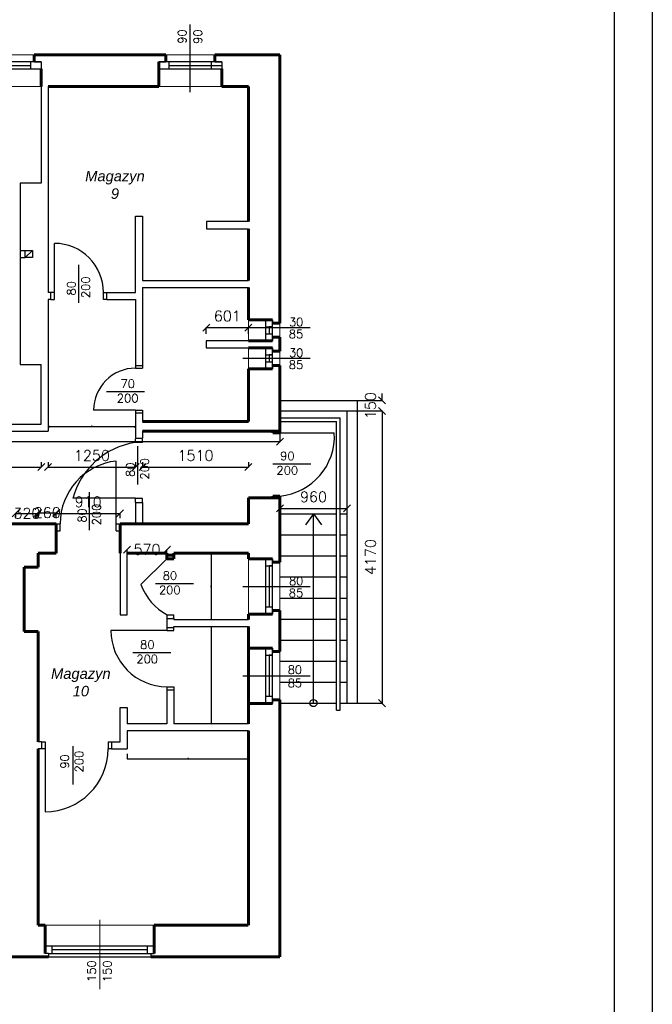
# Model space of a CAD drawing. Header units: millimetres. Extents: x -29041 to 64500, y 110629 to 283923.
# Tile 46 of 49: x 46870 to 55905, y 183125 to 197174. Entities that reach past the tile are written whole.
import ezdxf

# ---------------------------------------------------------------- set-up
doc = ezdxf.new("R2010")
doc.units = ezdxf.units.MM
for name, color, linetype in [('beton', 7, 'Continuous'), ('cienka', 1, 'Continuous'), ('LC_Rzutnia', 7, 'Continuous'), ('sciany', 7, 'Continuous')]:
    doc.layers.add(name, color=color, linetype=linetype)
for name, color, linetype, lineweight in [('ISTN_PRZEKROJOWA', 7, 'Continuous', 60), ('ISTN_WIDOKOWA', 7, 'Continuous', 13), ('opis_okno', 44, 'Continuous', 13), ('opisy_pomieszczen', 1, 'Continuous', 20), ('wymiary', 11, 'Continuous', 9)]:
    doc.layers.add(name, color=color, linetype=linetype, lineweight=lineweight)
doc.layers.add('NIE do druku', color=215, linetype='Continuous', plot=False)
doc.styles.add('SLAWEK', font='simplex.shx', dxfattribs={"width": 0.7, "height": 1})
doc.styles.get("Standard").update_dxf_attribs({"font": 'arial.ttf'})
doc.styles.add('TXT 50', font='simplex.shx', dxfattribs={"height": 150})
doc.styles.add('txt150', font='arial.ttf', dxfattribs={"height": 150})
doc.dimstyles.new('PROFIL', dxfattribs={"dimscale": 0, "dimtxt": 15, "dimasz": 10, "dimexe": 1, "dimexo": 0, "dimgap": 5, "dimtad": 1, "dimdec": 4, "dimrnd": 1, "dimdsep": 46, "dimtxsty": 'Standard', "dimcen": -10, "dimclrd": 5, "dimclre": 5, "dimclrt": 5, "dimadec": 0, "dimazin": 0, "dimtfac": 1, "dimtdec": 4, "dimtmove": 0, "dimatfit": 3, "dimfxl": 1, "dimtolj": 1, "dimtzin": 0, "dimarcsym": 0})
doc.dimstyles.new('wymiary1do50', dxfattribs={"dimtxt": 150, "dimasz": 100, "dimexe": 0.18, "dimexo": 0.066, "dimgap": 90, "dimtad": 1, "dimdec": 0, "dimzin": 0, "dimdsep": 46, "dimtxsty": 'txt150', "dimblk": 'OBLIQUE', "dimcen": 0.09, "dimclrd": 1, "dimclre": 1, "dimadec": 0, "dimazin": 0, "dimtfac": 1, "dimtdec": 0, "dimtix": 1, "dimtofl": 0, "dimtmove": 2, "dimatfit": 3, "dimfxl": 1, "dimtfillclr": 256, "dimtolj": 1, "dimtzin": 0, "dimarcsym": 0})

# ---------------------------------------------------------------- blocks, each defined once
blk = doc.blocks.new('_Oblique')
at = {"layer": 'sciany', "color": 0, "lineweight": -2}
blk.add_line((-0.5, -0.5), (0.5, 0.5), dxfattribs=at)
blk = doc.blocks.new('*D495')
at = {"layer": 'beton', "color": 1, "lineweight": -2}
for p, q in [((51546, 191592), (52047, 191592)), ((52046, 191592), (52046, 187422)), ((51546, 187422), (52047, 187422))]:
    blk.add_line(p, q, dxfattribs=at)
at = {"layer": 'Defpoints', "color": 0}
for p in [(51546, 191592), (51546, 187422), (52046, 187422)]:
    blk.add_point(p, dxfattribs=at)
at = {"layer": 'beton', "color": 1, "lineweight": -2, "xscale": 100, "yscale": 100, "zscale": 100}
for p, rotation in [((52046, 191592), 90), ((52046, 187422), 270)]:
    blk.add_blockref('_Oblique', p, dxfattribs=dict(at, rotation=rotation))
at = {"layer": 'beton', "color": 0, "insert": (51881, 189507), "char_height": 150, "attachment_point": 5, "rotation": 90, "style": 'TXT 50'}
blk.add_mtext('\\A1;4170', dxfattribs=at)
blk = doc.blocks.new('*D496')
at = {"layer": 'beton', "color": 1, "lineweight": -2}
for p, q in [((52046, 191742), (52046, 191842)), ((51546, 191742), (52047, 191742)), ((51546, 191592), (52047, 191592)), ((52046, 191592), (52046, 191492))]:
    blk.add_line(p, q, dxfattribs=at)
at = {"layer": 'Defpoints', "color": 0}
for p in [(51546, 191742), (52046, 191742), (51546, 191592)]:
    blk.add_point(p, dxfattribs=at)
at = {"layer": 'beton', "color": 1, "lineweight": -2, "xscale": 100, "yscale": 100, "zscale": 100}
for p, rotation in [((52046, 191742), 270), ((52046, 191592), 90)]:
    blk.add_blockref('_Oblique', p, dxfattribs=dict(at, rotation=rotation))
at = {"layer": 'beton', "color": 0, "insert": (51881, 191667), "char_height": 150, "attachment_point": 5, "rotation": 90, "style": 'TXT 50'}
blk.add_mtext('\\A1;150', dxfattribs=at)
blk = doc.blocks.new('*D502')
at = {"layer": 'beton', "color": 1, "lineweight": -2}
for p, q in [((50586, 191302), (50586, 191152)), ((37093, 191072), (37093, 191153)), ((37093, 191152), (42324, 191152)), ((50586, 191152), (43147, 191152))]:
    blk.add_line(p, q, dxfattribs=at)
at = {"layer": 'Defpoints', "color": 0}
for p in [(50586, 191302), (37093, 191072), (50586, 191152)]:
    blk.add_point(p, dxfattribs=at)
at = {"layer": 'beton', "color": 1, "lineweight": -2, "xscale": 100, "yscale": 100, "zscale": 100, "rotation": 180}
blk.add_blockref('_Oblique', (37093, 191152), dxfattribs=at)
at = {"layer": 'beton', "color": 1, "lineweight": -2, "xscale": 100, "yscale": 100, "zscale": 100}
blk.add_blockref('_Oblique', (50586, 191152), dxfattribs=at)
at = {"layer": 'beton', "color": 0, "insert": (42736, 191152), "char_height": 150, "attachment_point": 5, "style": 'TXT 50'}
blk.add_mtext('\\A1;13493', dxfattribs=at)
blk = doc.blocks.new('*D507')
at = {"layer": 'beton', "color": 1, "lineweight": -2}
for p, q in [((43621, 190860), (43621, 190790)), ((43621, 190790), (47177, 190790)), ((47177, 190860), (47177, 190790))]:
    blk.add_line(p, q, dxfattribs=at)
at = {"layer": 'Defpoints', "color": 0}
for p in [(43621, 190860), (47177, 190860), (47177, 190790)]:
    blk.add_point(p, dxfattribs=at)
at = {"layer": 'beton', "color": 1, "lineweight": -2, "xscale": 100, "yscale": 100, "zscale": 100, "rotation": 180}
blk.add_blockref('_Oblique', (43621, 190790), dxfattribs=at)
at = {"layer": 'beton', "color": 1, "lineweight": -2, "xscale": 100, "yscale": 100, "zscale": 100}
blk.add_blockref('_Oblique', (47177, 190790), dxfattribs=at)
at = {"layer": 'beton', "color": 0, "insert": (45399, 190955), "char_height": 150, "attachment_point": 5, "style": 'TXT 50'}
blk.add_mtext('\\A1;3555', dxfattribs=at)
blk = doc.blocks.new('*D508')
at = {"layer": 'beton', "color": 1, "lineweight": -2}
for p, q in [((47276, 190860), (47276, 190790)), ((47276, 190790), (48526, 190790)), ((48526, 190860), (48526, 190790))]:
    blk.add_line(p, q, dxfattribs=at)
at = {"layer": 'Defpoints', "color": 0}
for p in [(47276, 190860), (48526, 190860), (48526, 190790)]:
    blk.add_point(p, dxfattribs=at)
at = {"layer": 'beton', "color": 1, "lineweight": -2, "xscale": 100, "yscale": 100, "zscale": 100, "rotation": 180}
blk.add_blockref('_Oblique', (47276, 190790), dxfattribs=at)
at = {"layer": 'beton', "color": 1, "lineweight": -2, "xscale": 100, "yscale": 100, "zscale": 100}
blk.add_blockref('_Oblique', (48526, 190790), dxfattribs=at)
at = {"layer": 'beton', "color": 0, "insert": (47901, 190955), "char_height": 150, "attachment_point": 5, "style": 'TXT 50'}
blk.add_mtext('\\A1;1250', dxfattribs=at)
blk = doc.blocks.new('*D509')
at = {"layer": 'beton', "color": 1, "lineweight": -2}
for p, q in [((48626, 190860), (48626, 190790)), ((48626, 190790), (50136, 190790)), ((50136, 190860), (50136, 190790))]:
    blk.add_line(p, q, dxfattribs=at)
at = {"layer": 'Defpoints', "color": 0}
for p in [(48626, 190860), (50136, 190860), (50136, 190790)]:
    blk.add_point(p, dxfattribs=at)
at = {"layer": 'beton', "color": 1, "lineweight": -2, "xscale": 100, "yscale": 100, "zscale": 100, "rotation": 180}
blk.add_blockref('_Oblique', (48626, 190790), dxfattribs=at)
at = {"layer": 'beton', "color": 1, "lineweight": -2, "xscale": 100, "yscale": 100, "zscale": 100}
blk.add_blockref('_Oblique', (50136, 190790), dxfattribs=at)
at = {"layer": 'beton', "color": 0, "insert": (49381, 190955), "char_height": 150, "attachment_point": 5, "style": 'TXT 50'}
blk.add_mtext('\\A1;1510', dxfattribs=at)
blk = doc.blocks.new('*D516')
at = {"layer": 'beton', "color": 1, "lineweight": -2}
for p, q in [((46813, 190060), (46813, 190130)), ((46813, 190130), (47133, 190130)), ((47133, 190060), (47133, 190130))]:
    blk.add_line(p, q, dxfattribs=at)
at = {"layer": 'Defpoints', "color": 0}
for p in [(47133, 190130), (46813, 190060), (47133, 190060)]:
    blk.add_point(p, dxfattribs=at)
at = {"layer": 'beton', "color": 1, "lineweight": -2, "xscale": 100, "yscale": 100, "zscale": 100, "rotation": 180}
blk.add_blockref('_Oblique', (46813, 190130), dxfattribs=at)
at = {"layer": 'beton', "color": 1, "lineweight": -2, "xscale": 100, "yscale": 100, "zscale": 100}
blk.add_blockref('_Oblique', (47133, 190130), dxfattribs=at)
at = {"layer": 'beton', "color": 0, "insert": (46973, 190130), "char_height": 150, "attachment_point": 5, "style": 'TXT 50'}
blk.add_mtext('\\A1;320', dxfattribs=at)
blk = doc.blocks.new('*D517')
at = {"layer": 'beton', "color": 1, "lineweight": -2}
for p, q in [((47133, 190060), (47133, 190140)), ((47133, 190140), (47393, 190140)), ((47393, 190060), (47393, 190140))]:
    blk.add_line(p, q, dxfattribs=at)
at = {"layer": 'Defpoints', "color": 0}
for p in [(47393, 190140), (47133, 190060), (47393, 190060)]:
    blk.add_point(p, dxfattribs=at)
at = {"layer": 'beton', "color": 1, "lineweight": -2, "xscale": 100, "yscale": 100, "zscale": 100, "rotation": 180}
blk.add_blockref('_Oblique', (47133, 190140), dxfattribs=at)
at = {"layer": 'beton', "color": 1, "lineweight": -2, "xscale": 100, "yscale": 100, "zscale": 100}
blk.add_blockref('_Oblique', (47393, 190140), dxfattribs=at)
at = {"layer": 'beton', "color": 0, "insert": (47263, 190140), "char_height": 150, "attachment_point": 5, "style": 'TXT 50'}
blk.add_mtext('\\A1;260', dxfattribs=at)
blk = doc.blocks.new('*D518')
at = {"layer": 'beton', "color": 1, "lineweight": -2}
for p, q in [((47393, 190060), (47393, 190130)), ((47393, 190130), (48303, 190130)), ((48303, 190060), (48303, 190130))]:
    blk.add_line(p, q, dxfattribs=at)
at = {"layer": 'Defpoints', "color": 0}
for p in [(48303, 190130), (47393, 190060), (48303, 190060)]:
    blk.add_point(p, dxfattribs=at)
at = {"layer": 'beton', "color": 1, "lineweight": -2, "xscale": 100, "yscale": 100, "zscale": 100, "rotation": 180}
blk.add_blockref('_Oblique', (47393, 190130), dxfattribs=at)
at = {"layer": 'beton', "color": 1, "lineweight": -2, "xscale": 100, "yscale": 100, "zscale": 100}
blk.add_blockref('_Oblique', (48303, 190130), dxfattribs=at)
at = {"layer": 'beton', "color": 0, "insert": (47848, 190295), "char_height": 150, "attachment_point": 5, "style": 'TXT 50'}
blk.add_mtext('\\A1;910', dxfattribs=at)
blk = doc.blocks.new('*D519')
at = {"layer": 'beton', "color": 1, "lineweight": -2}
for p, q in [((50586, 190033), (50586, 190200)), ((50586, 190200), (51546, 190200)), ((51546, 190033), (51546, 190200))]:
    blk.add_line(p, q, dxfattribs=at)
at = {"layer": 'Defpoints', "color": 0}
for p in [(51546, 190200), (50586, 190033), (51546, 190033)]:
    blk.add_point(p, dxfattribs=at)
at = {"layer": 'beton', "color": 1, "lineweight": -2, "xscale": 100, "yscale": 100, "zscale": 100, "rotation": 180}
blk.add_blockref('_Oblique', (50586, 190200), dxfattribs=at)
at = {"layer": 'beton', "color": 1, "lineweight": -2, "xscale": 100, "yscale": 100, "zscale": 100}
blk.add_blockref('_Oblique', (51546, 190200), dxfattribs=at)
at = {"layer": 'beton', "color": 0, "insert": (51066, 190365), "char_height": 150, "attachment_point": 5, "style": 'TXT 50'}
blk.add_mtext('\\A1;960', dxfattribs=at)
blk = doc.blocks.new('*D520')
at = {"layer": 'Defpoints', "color": 0}
for p in [(49604, 189562), (49604, 188617), (49604, 188617)]:
    blk.add_point(p, dxfattribs=at)
at = {"layer": 'wymiary', "color": 5, "lineweight": -2}
for p, q in [((49604, 189562), (49605, 189562)), ((49604, 188617), (49605, 188617))]:
    blk.add_line(p, q, dxfattribs=at)
at = {"layer": 'wymiary', "lineweight": -2}
blk.add_line((49604, 189562), (49604, 188617), dxfattribs=at)
at = {"layer": 'wymiary', "lineweight": -2, "xscale": 8, "yscale": 8, "zscale": 8}
for p, rotation in [((49604, 189562), 90), ((49604, 188617), 270)]:
    blk.add_blockref('_Oblique', p, dxfattribs=dict(at, rotation=rotation))
at = {"layer": 'wymiary', "lineweight": 9, "insert": (49592, 189090), "char_height": 12, "attachment_point": 5, "rotation": 90}
blk.add_mtext('\\A1;945', dxfattribs=at)
blk = doc.blocks.new('*D521')
at = {"layer": 'beton', "color": 1, "lineweight": -2}
for p, q in [((48403, 189562), (48403, 189614)), ((48403, 189614), (48405, 189614)), ((48973, 189614), (48971, 189614)), ((48973, 189562), (48973, 189614))]:
    blk.add_line(p, q, dxfattribs=at)
at = {"layer": 'Defpoints', "color": 0}
for p in [(48403, 189614), (48403, 189562), (48973, 189562)]:
    blk.add_point(p, dxfattribs=at)
at = {"layer": 'beton', "color": 1, "lineweight": -2, "xscale": 100, "yscale": 100, "zscale": 100, "rotation": 180}
blk.add_blockref('_Oblique', (48403, 189614), dxfattribs=at)
at = {"layer": 'beton', "color": 1, "lineweight": -2, "xscale": 100, "yscale": 100, "zscale": 100}
blk.add_blockref('_Oblique', (48973, 189614), dxfattribs=at)
at = {"layer": 'beton', "color": 0, "insert": (48688, 189614), "char_height": 150, "attachment_point": 5, "style": 'TXT 50'}
blk.add_mtext('\\A1;570', dxfattribs=at)
blk = doc.blocks.new('*D522')
at = {"layer": 'Defpoints', "color": 0}
for p in [(49604, 188517), (49604, 187127), (49604, 187127)]:
    blk.add_point(p, dxfattribs=at)
at = {"layer": 'wymiary', "color": 5, "lineweight": -2}
for p, q in [((49604, 188517), (49605, 188517)), ((49604, 187127), (49605, 187127))]:
    blk.add_line(p, q, dxfattribs=at)
at = {"layer": 'wymiary', "lineweight": -2}
blk.add_line((49604, 188517), (49604, 187127), dxfattribs=at)
at = {"layer": 'wymiary', "lineweight": -2, "xscale": 8, "yscale": 8, "zscale": 8}
for p, rotation in [((49604, 188517), 90), ((49604, 187127), 270)]:
    blk.add_blockref('_Oblique', p, dxfattribs=dict(at, rotation=rotation))
at = {"layer": 'wymiary', "lineweight": 9, "insert": (49592, 187822), "char_height": 12, "attachment_point": 5, "rotation": 90}
blk.add_mtext('\\A1;1390', dxfattribs=at)
blk = doc.blocks.new('*D391')
at = {"layer": 'Defpoints', "color": 0}
for p in [(48403, 186697), (50136, 186705), (50136, 186629)]:
    blk.add_point(p, dxfattribs=at)
at = {"layer": 'wymiary', "color": 5, "lineweight": -2}
for p, q in [((48403, 186697), (48403, 186628)), ((50136, 186705), (50136, 186628))]:
    blk.add_line(p, q, dxfattribs=at)
at = {"layer": 'wymiary', "lineweight": -2}
blk.add_line((48403, 186629), (50136, 186629), dxfattribs=at)
at = {"layer": 'wymiary', "lineweight": -2, "xscale": 8, "yscale": 8, "zscale": 8, "rotation": 180}
blk.add_blockref('_Oblique', (48403, 186629), dxfattribs=at)
at = {"layer": 'wymiary', "lineweight": -2, "xscale": 8, "yscale": 8, "zscale": 8}
blk.add_blockref('_Oblique', (50136, 186629), dxfattribs=at)
at = {"layer": 'wymiary', "lineweight": 9, "insert": (49269, 186641), "char_height": 12, "attachment_point": 5}
blk.add_mtext('\\A1;1733', dxfattribs=at)
blk = doc.blocks.new('*D397')
at = {"layer": 'beton', "color": 1, "lineweight": -2}
for p, q in [((49534, 192692), (49534, 192781)), ((49534, 192781), (50136, 192781)), ((50136, 192692), (50136, 192781))]:
    blk.add_line(p, q, dxfattribs=at)
at = {"layer": 'Defpoints', "color": 0}
for p in [(50136, 192781), (49534, 192692), (50136, 192692)]:
    blk.add_point(p, dxfattribs=at)
at = {"layer": 'beton', "color": 1, "lineweight": -2, "xscale": 100, "yscale": 100, "zscale": 100, "rotation": 180}
blk.add_blockref('_Oblique', (49534, 192781), dxfattribs=at)
at = {"layer": 'beton', "color": 1, "lineweight": -2, "xscale": 100, "yscale": 100, "zscale": 100}
blk.add_blockref('_Oblique', (50136, 192781), dxfattribs=at)
at = {"layer": 'beton', "color": 0, "insert": (49835, 192946), "char_height": 150, "attachment_point": 5, "style": 'TXT 50'}
blk.add_mtext('\\A1;601', dxfattribs=at)
blk = doc.blocks.new('*D407')
at = {"layer": 'Defpoints', "color": 0}
for p in [(47286, 191353), (48517, 191372), (48517, 191353)]:
    blk.add_point(p, dxfattribs=at)
at = {"layer": 'wymiary', "color": 5, "lineweight": -2}
for p, q in [((47286, 191353), (47286, 191373)), ((48517, 191353), (48517, 191373))]:
    blk.add_line(p, q, dxfattribs=at)
at = {"layer": 'wymiary', "lineweight": -2}
blk.add_line((47286, 191372), (48517, 191372), dxfattribs=at)
at = {"layer": 'wymiary', "lineweight": -2, "xscale": 8, "yscale": 8, "zscale": 8, "rotation": 180}
blk.add_blockref('_Oblique', (47286, 191372), dxfattribs=at)
at = {"layer": 'wymiary', "lineweight": -2, "xscale": 8, "yscale": 8, "zscale": 8}
blk.add_blockref('_Oblique', (48517, 191372), dxfattribs=at)
at = {"layer": 'wymiary', "lineweight": 9, "insert": (47902, 191384), "char_height": 12, "attachment_point": 5}
blk.add_mtext('\\A1;114', dxfattribs=at)

msp = doc.modelspace()

# ---------------------------------------------------------------- linework, layer by layer
at = {"ltscale": 50}
for p, q in [((47075.62308, 196572.34917), (47175.62308, 196572.34917)), ((47175.62308, 196572.34917), (47175.62308, 196472.34917)), ((48855.62308, 196572.34917), (48955.62308, 196572.34917)), ((49655.62308, 196572.34917), (49755.62308, 196572.34917)), ((49755.62308, 196572.34917), (49755.62308, 196472.34917)), ((50482.73327, 192842.34917), (50482.73327, 192892.34917)), ((50482.73327, 192642.34917), (50482.73327, 192592.34917)), ((50482.73327, 192442.34917), (50482.73327, 192492.34917)), ((50482.73327, 192242.34917), (50482.73327, 192192.34917)), ((47282.73327, 183852.34917), (47232.73327, 183852.34917)), ((47282.73327, 183852.34917), (47282.73327, 183802.34917)), ((48742.73327, 183852.34917), (48742.73327, 183802.34917)), ((48742.73327, 183852.34917), (48792.73327, 183852.34917))]:
    msp.add_line(p, q, dxfattribs=at)
at = {"layer": 'beton'}
msp.add_line((51695.58604, 187422.34917), (51695.58604, 191742.34917), dxfattribs=at)
at = {"layer": 'cienka'}
for p, q in [((49305.62308, 196142.34917), (49305.62308, 197105.89593)), ((47175.62308, 196572.34917), (45675.62308, 196572.34917)), ((47025.62308, 196572.34917), (47025.62308, 196472.34917)), ((47075.62308, 196572.34917), (47175.62308, 196572.34917)), ((47075.62308, 196572.34917), (47175.62308, 196572.34917)), ((47175.62308, 196572.34917), (47175.62308, 196472.34917)), ((48855.62308, 196472.34917), (48855.62308, 196572.34917)), ((48955.62308, 196572.34917), (48855.62308, 196572.34917)), ((48855.62308, 196472.34917), (48855.62308, 196572.34917)), ((48955.62308, 196572.34917), (48855.62308, 196572.34917)), ((48855.62308, 196472.34917), (48855.62308, 196572.34917)), ((48955.62308, 196572.34917), (48855.62308, 196572.34917)), ((49755.62308, 196572.34917), (48855.62308, 196572.34917)), ((49005.62308, 196472.34917), (49005.62308, 196572.34917)), ((49605.62308, 196572.34917), (49605.62308, 196472.34917)), ((49755.62308, 196572.34917), (49755.62308, 196472.34917)), ((45825.62308, 196522.34917), (47025.62308, 196522.34917)), ((45825.62308, 196472.34917), (47175.62308, 196472.34917)), ((47075.62308, 196472.34917), (47175.62308, 196472.34917)), ((48855.62308, 196472.34917), (49005.62308, 196472.34917)), ((49005.62308, 196522.34917), (49755.62308, 196522.34917)), ((49005.62308, 196472.34917), (49755.62308, 196472.34917)), ((47176.61838, 196222.34917), (47176.61838, 194842.34917)), ((47275.62308, 196222.34917), (47275.62308, 193282.34917)), ((47176.61838, 194842.34917), (46876.61838, 194842.34917)), ((46876.61838, 194842.34917), (46876.61838, 192252.34917)), ((48525.62308, 193282.34917), (48525.62308, 194372.34917)), ((48525.62308, 194372.34917), (48625.62308, 194372.34917)), ((48625.62308, 194372.34917), (48625.62308, 193452.34917)), ((50135.58604, 194292.34917), (49535.58604, 194292.34917)), ((49535.58604, 194292.34917), (49535.58604, 194192.34917)), ((49535.58604, 194192.34917), (50135.58604, 194192.34917)), ((47051.31186, 193882.97417), (46950.06186, 193781.72417)), ((47365.62308, 193282.34917), (47365.62308, 193982.34917)), ((47714.7829, 193133.12957), (47714.7829, 193677.04674)), ((48625.62308, 193452.34917), (50135.58604, 193452.34917)), ((48625.62308, 193352.34917), (48625.62308, 192202.34917)), ((48625.62308, 193352.34917), (50135.58604, 193352.34917)), ((47315.62308, 193282.34917), (47275.62308, 193282.34917)), ((47275.62308, 193182.34917), (47275.62308, 191302.34917)), ((47315.62308, 193182.34917), (47275.62308, 193182.34917)), ((47365.62308, 193282.34917), (47315.62308, 193282.34917)), ((47315.62308, 193182.34917), (47315.62308, 193282.34917)), ((47315.62308, 193182.34917), (47365.62308, 193182.34917)), ((47365.62308, 193182.34917), (47365.62308, 193282.34917)), ((48065.62308, 193182.34917), (48065.62308, 193282.34917)), ((48065.62308, 193282.34917), (48115.62308, 193282.34917)), ((48115.62308, 193182.34917), (48065.62308, 193182.34917)), ((48115.62308, 193182.34917), (48115.62308, 193282.34917)), ((48115.62308, 193282.34917), (48525.62308, 193282.34917)), ((48115.62308, 193182.34917), (48525.62308, 193182.34917)), ((48525.62308, 193182.34917), (48525.62308, 192202.34917)), ((50055.58604, 192780.93795), (51019.1328, 192780.93795)), ((50382.73327, 192892.34917), (50382.73327, 192792.34917)), ((50382.73327, 192792.34917), (50382.73327, 192592.34917)), ((50382.73327, 192792.34917), (50482.73327, 192792.34917)), ((50432.73327, 192792.34917), (50432.73327, 192692.34917)), ((50482.73327, 192792.34917), (50432.73327, 192792.34917)), ((50482.73327, 192892.34917), (50482.73327, 192842.34917)), ((50482.73327, 192842.34917), (50482.73327, 192892.34917)), ((50482.73327, 192592.34917), (50482.73327, 192892.34917)), ((50382.73327, 192692.34917), (50482.73327, 192692.34917)), ((50134.30465, 192592.34917), (49534.30465, 192592.34917)), ((49534.30465, 192592.34917), (49534.30465, 192492.34917)), ((49534.30465, 192492.34917), (50135.58604, 192492.34917)), ((50382.73327, 192492.34917), (50382.73327, 192392.34917)), ((50482.73327, 192492.34917), (50482.73327, 192442.34917)), ((50482.73327, 192442.34917), (50482.73327, 192492.34917)), ((50482.73327, 192192.34917), (50482.73327, 192492.34917)), ((50055.58604, 192342.34917), (51019.1328, 192342.34917)), ((50382.73327, 192392.34917), (50382.73327, 192192.34917)), ((50382.73327, 192392.34917), (50482.73327, 192392.34917)), ((50432.73327, 192392.34917), (50432.73327, 192292.34917)), ((50482.73327, 192392.34917), (50432.73327, 192392.34917)), ((46876.61838, 192252.34917), (47176.61838, 192252.34917)), ((47176.61838, 191402.34917), (47176.61838, 192252.34917)), ((48525.62308, 192242.34917), (48625.62308, 192242.34917)), ((48525.62308, 192202.34917), (48625.62308, 192202.34917)), ((50382.73327, 192292.34917), (50482.73327, 192292.34917)), ((48651.33628, 191862.59762), (48107.41912, 191862.59762)), ((50585.58604, 191742.34917), (51695.58604, 191742.34917)), ((48525.62308, 191602.34917), (47925.62308, 191602.34917)), ((48525.62308, 191602.34917), (48625.62308, 191602.34917)), ((48525.62308, 191602.34917), (48525.62308, 191202.34917)), ((48525.62308, 191562.34917), (48625.62308, 191562.34917)), ((48625.62308, 191602.34917), (48625.62308, 191442.34917)), ((50585.58604, 191592.34917), (51545.58604, 191592.34917)), ((50585.58604, 191492.34917), (51445.58604, 191492.34917)), ((51445.58604, 187322.34917), (51445.58604, 191492.34917)), ((51545.58604, 187422.34917), (51545.58604, 191592.34917)), ((44831.27194, 191402.34917), (47176.61838, 191402.34917)), ((50585.58604, 191442.34917), (51395.58604, 191442.34917)), ((51395.58604, 187322.34917), (51395.58604, 191442.34917)), ((44831.27194, 191302.34917), (47275.62308, 191302.34917)), ((48625.62308, 191302.34917), (48625.62308, 191202.34917)), ((48524.1363, 191140.24954), (48524.1363, 191195.24954)), ((48624.1363, 191140.24954), (48524.1363, 191140.24954)), ((48525.62308, 191202.34917), (48625.62308, 191202.34917)), ((48556.39059, 190543.02184), (48556.39059, 191086.93901)), ((48624.1363, 191140.24954), (48624.1363, 191195.24954)), ((48247.73327, 189982.34917), (48247.73327, 190876.77636)), ((51029.42455, 190832.34917), (50485.50739, 190832.34917)), ((47868.86659, 189890.04144), (47868.86659, 190433.95861)), ((48524.1363, 190345.66186), (47629.70911, 190345.66186)), ((48624.1363, 190340.24954), (48524.1363, 190340.24954)), ((48524.1363, 190285.24954), (48524.1363, 190340.24954)), ((48524.18341, 190280.38232), (48524.18341, 189984.02652)), ((48524.3423, 190284.12763), (48624.78458, 190284.12763)), ((48624.1363, 190285.24954), (48624.1363, 190340.24954)), ((48625.87412, 190283.28777), (48625.87412, 189982.5738)), ((50585.58604, 190122.34917), (51395.58604, 190122.34917)), ((51065.58604, 190122.34917), (50951.40165, 189965.59741)), ((51065.58604, 187422.34917), (51065.58604, 190122.34917)), ((51065.58604, 190122.34917), (51179.77042, 189965.59741)), ((51445.58604, 190122.34917), (51545.58604, 190122.34917)), ((47392.73327, 189982.34917), (47447.73327, 189982.34917)), ((47447.73327, 189882.34917), (47447.73327, 189982.34917)), ((48247.73327, 189882.34917), (48247.73327, 189982.34917)), ((48247.73327, 189982.34917), (48302.73327, 189982.34917)), ((47392.73327, 189882.34917), (47447.73327, 189882.34917)), ((48247.73327, 189882.34917), (48302.73327, 189882.34917)), ((50585.58604, 189822.34917), (51395.58604, 189822.34917)), ((51445.58604, 189822.34917), (51545.58604, 189822.34917)), ((48302.73327, 189562.34917), (48302.73327, 188682.34917)), ((48402.73327, 188682.34917), (48402.73327, 189562.34917)), ((48972.73327, 189482.34917), (48602.30311, 189116.53374)), ((50382.73327, 189482.34917), (50382.73327, 189382.34917)), ((50382.73327, 189382.34917), (50382.73327, 188692.34917)), ((50382.73327, 189382.34917), (50482.73327, 189382.34917)), ((50432.73327, 189382.34917), (50432.73327, 188792.34917)), ((50482.73327, 189382.34917), (50432.73327, 189382.34917)), ((50482.73327, 189482.34917), (50482.73327, 189432.34917)), ((50482.73327, 189432.34917), (50482.73327, 189482.34917)), ((50482.73327, 188692.34917), (50482.73327, 189482.34917)), ((50482.73327, 189432.34917), (50482.73327, 189482.34917)), ((50585.58604, 189522.34917), (51395.58604, 189522.34917)), ((51445.58604, 189522.34917), (51545.58604, 189522.34917)), ((49351.04177, 189125.1345), (48807.12461, 189125.1345)), ((50585.58604, 189222.34917), (51395.58604, 189222.34917)), ((51445.58604, 189222.34917), (51545.58604, 189222.34917)), ((50055.58604, 189087.34917), (51019.1328, 189087.34917)), ((50585.58604, 188922.34917), (51395.58604, 188922.34917)), ((51445.58604, 188922.34917), (51545.58604, 188922.34917)), ((48302.73327, 188682.34917), (48402.73327, 188682.34917)), ((48972.73327, 188682.34917), (49072.73327, 188682.34917)), ((48972.73327, 188682.34917), (48972.73327, 188632.34917)), ((49072.73327, 188632.34917), (49072.73327, 188682.34917)), ((50482.73327, 188792.34917), (50382.73327, 188792.34917)), ((50482.73327, 188742.34917), (50482.73327, 188692.34917)), ((48972.73327, 188632.34917), (49072.73327, 188632.34917)), ((48972.73327, 188632.34917), (48972.73327, 188502.34917)), ((49072.73327, 188632.34917), (49057.73327, 188632.34917)), ((49072.73327, 188632.34917), (49072.73327, 188617.34917)), ((49072.73327, 188617.34917), (50135.58604, 188617.34917)), ((50585.58604, 188622.34917), (51395.58604, 188622.34917)), ((51445.58604, 188622.34917), (51545.58604, 188622.34917)), ((48972.73327, 188457.34917), (48172.73327, 188457.34917)), ((48972.73327, 188502.34917), (49072.73327, 188502.34917)), ((48972.73327, 188502.34917), (48972.73327, 188457.34917)), ((48972.73327, 188457.34917), (49072.73327, 188457.34917)), ((49072.73327, 188502.34917), (49072.73327, 188517.34917)), ((49072.73327, 188517.34917), (50135.58604, 188517.34917)), ((49072.73327, 188457.34917), (49072.73327, 188502.34917)), ((50585.58604, 188322.34917), (51395.58604, 188322.34917)), ((51445.58604, 188322.34917), (51545.58604, 188322.34917)), ((49028.99046, 188139.39629), (48485.07329, 188139.39629)), ((50382.73327, 188207.34917), (50382.73327, 188107.34917)), ((50482.73327, 188207.34917), (50482.73327, 188157.34917)), ((50482.73327, 188157.34917), (50482.73327, 188207.34917)), ((50482.73327, 187417.34917), (50482.73327, 188207.34917)), ((50482.73327, 188157.34917), (50482.73327, 188207.34917)), ((50382.73327, 188107.34917), (50382.73327, 187417.34917)), ((50382.73327, 188107.34917), (50482.73327, 188107.34917)), ((50432.73327, 188107.34917), (50432.73327, 187517.34917)), ((50482.73327, 188107.34917), (50432.73327, 188107.34917)), ((50585.58604, 188022.34917), (51395.58604, 188022.34917)), ((51445.58604, 188022.34917), (51545.58604, 188022.34917)), ((50055.58604, 187812.34917), (51019.1328, 187812.34917)), ((50585.58604, 187722.34917), (51395.58604, 187722.34917)), ((51445.58604, 187722.34917), (51545.58604, 187722.34917)), ((48972.73327, 187657.34917), (49072.73327, 187657.34917)), ((48972.73327, 187657.34917), (48972.73327, 187612.34917)), ((48972.73327, 187612.34917), (49072.73327, 187612.34917)), ((48972.73327, 187612.34917), (48972.73327, 187127.34917)), ((49072.73327, 187657.34917), (49072.73327, 187612.34917)), ((49072.73327, 187612.34917), (49072.73327, 187127.34917)), ((50482.73327, 187517.34917), (50382.73327, 187517.34917)), ((50482.73327, 187467.34917), (50482.73327, 187417.34917)), ((50585.58604, 187422.34917), (51395.58604, 187422.34917)), ((51445.58604, 187422.34917), (51545.58604, 187422.34917)), ((51545.58604, 187422.34917), (51695.58604, 187422.34917)), ((48302.73327, 187362.34917), (48402.73327, 187362.34917)), ((48302.73327, 186872.34917), (48302.73327, 187362.34917)), ((48402.73327, 187362.34917), (48402.73327, 187127.34917)), ((51395.58604, 187322.34917), (51445.58604, 187322.34917)), ((48972.73327, 187127.34917), (48402.73327, 187127.34917)), ((50135.58604, 187027.34917), (48402.73327, 187027.34917)), ((48402.73327, 187027.34917), (48402.73327, 186772.34917)), ((50135.58604, 187127.34917), (49072.73327, 187127.34917)), ((47182.73327, 186872.34917), (47132.73327, 186872.34917)), ((47182.73327, 186872.34917), (47182.73327, 186772.34917)), ((47182.73327, 186872.34917), (47232.73327, 186872.34917)), ((47232.73327, 186872.34917), (47232.73327, 186772.34917)), ((48132.73327, 186872.34917), (48132.73327, 186772.34917)), ((48132.73327, 186872.34917), (48182.73327, 186872.34917)), ((48182.73327, 186872.34917), (48182.73327, 186772.34917)), ((48182.73327, 186872.34917), (48302.73327, 186872.34917)), ((47182.73327, 186772.34917), (47132.73327, 186772.34917)), ((47232.73327, 186772.34917), (47182.73327, 186772.34917)), ((47232.73327, 186772.34917), (47232.73327, 185872.34917)), ((47630.00381, 186807.3487), (47630.00381, 186263.43154)), ((48182.73327, 186772.34917), (48132.73327, 186772.34917)), ((48182.73327, 186772.34917), (48402.73327, 186772.34917)), ((48682.73327, 183952.34917), (47232.73327, 183952.34917)), ((47352.73327, 183952.34917), (47232.73327, 183952.34917)), ((47332.73327, 183852.34917), (47332.73327, 183952.34917)), ((48792.73327, 183952.34917), (48682.73327, 183952.34917)), ((48692.73327, 183952.34917), (48692.73327, 183852.34917)), ((48792.73327, 183852.34917), (48792.73327, 183952.34917)), ((47282.73327, 183852.34917), (47352.73327, 183852.34917)), ((47282.73327, 183852.34917), (48782.73327, 183852.34917)), ((47282.73327, 183802.34917), (48742.73327, 183802.34917)), ((48692.73327, 183902.34917), (47332.73327, 183902.34917)), ((48682.73327, 183852.34917), (48732.73327, 183852.34917)), ((48692.73327, 183852.34917), (48792.73327, 183852.34917))]:
    msp.add_line(p, q, dxfattribs=at)
for points in [[(46876.61838, 193882.97417), (46950.06186, 193882.97417)], [(46950.06186, 193781.72417), (47051.31186, 193882.97417)], [(46950.06186, 193781.72417), (47051.31186, 193882.97417)], [(46876.61838, 193781.72417), (46950.06186, 193781.72417)], [(50585.58604, 191277.34917), (51363.11503, 191277.34917)]]:
    msp.add_lwpolyline(points, dxfattribs=at)
msp.add_lwpolyline([(46950.06186, 193781.72417), (46950.06186, 193882.97417), (47051.31186, 193882.97417), (47051.31186, 193781.72417)], close=True, dxfattribs=at)
msp.add_circle((51065.58604, 187422.34917), 50, dxfattribs=at)
for centre, radius, start, end in [((47365.62308, 193282.34917), 700, 0, 90), ((48525.62308, 191602.34917), 600, 90, 180), ((50508.87095, 191229.4868), 855.58386, 275.14427819, 3.206867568), ((48681.95461, 190063.12944), 1089.22696, 98.550615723, 165.260835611), ((48347.73327, 189982.34917), 900, 96.379370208, 180), ((49355.24156, 189386.87369), 800, 199.750500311, 241.721554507), ((48972.73327, 188457.34917), 800, 180, 270), ((47232.73327, 186772.34917), 900, 270, 0)]:
    msp.add_arc(centre, radius, start, end, dxfattribs=at)
at = {"layer": 'ISTN_PRZEKROJOWA'}
for p, q in [((47075.62308, 196672.34917), (48955.62308, 196672.34917)), ((47075.62308, 196672.34917), (47075.62308, 196572.34917)), ((47075.62308, 196672.34917), (47075.62308, 196572.34917)), ((48855.62308, 196572.34917), (48855.62308, 196222.34917)), ((48855.62308, 196572.34917), (48855.62308, 196222.34917)), ((48955.62308, 196672.34917), (48955.62308, 196572.34917)), ((48955.62308, 196672.34917), (48955.62308, 196572.34917)), ((48955.62308, 196672.34917), (48955.62308, 196572.34917)), ((49655.62308, 196672.34917), (50585.58604, 196672.34917)), ((49655.62308, 196672.34917), (49655.62308, 196572.34917)), ((50585.58604, 196672.34917), (50585.58604, 192842.34917)), ((47175.62308, 196472.34917), (47175.62308, 196222.34917)), ((47175.62308, 196472.34917), (47175.62308, 196222.34917)), ((48855.62308, 196472.34917), (48855.62308, 196322.34917)), ((48855.62308, 196472.34917), (48855.62308, 196322.34917)), ((48855.62308, 196472.34917), (48855.62308, 196322.34917)), ((49755.62308, 196472.34917), (49755.62308, 196222.34917)), ((49755.62308, 196472.34917), (49755.62308, 196222.34917)), ((47275.62308, 196222.34917), (48855.62308, 196222.34917)), ((49755.62308, 196222.34917), (50135.58604, 196222.34917)), ((50135.58604, 196222.34917), (50135.58604, 195192.34917)), ((50135.58604, 196222.34917), (50135.58604, 195192.34917)), ((50135.58604, 196222.34917), (50135.58604, 194292.34917)), ((50135.58604, 194192.34917), (50135.58604, 193452.34917)), ((50135.58604, 193352.34917), (50135.58604, 192892.34917)), ((50482.73327, 192892.34917), (50135.58604, 192892.34917)), ((50482.73327, 192842.34917), (50585.58604, 192842.34917)), ((50482.73327, 192642.34917), (50585.58604, 192642.34917)), ((50585.58604, 192642.34917), (50585.58604, 192442.34917)), ((50482.73327, 192592.34917), (50135.58604, 192592.34917)), ((50482.73327, 192492.34917), (50135.58604, 192492.34917)), ((50482.73327, 192442.34917), (50585.58604, 192442.34917)), ((50482.73327, 192192.34917), (50135.58604, 192192.34917)), ((50135.58604, 192192.34917), (50135.58604, 191442.34917)), ((50482.73327, 192242.34917), (50585.58604, 192242.34917)), ((50585.58604, 192242.34917), (50585.58604, 191302.34917)), ((48625.62308, 191442.34917), (50135.58604, 191442.34917)), ((48625.62308, 191302.34917), (48968.08114, 191302.34917)), ((48968.08114, 191302.34917), (50585.58604, 191302.34917)), ((50485.58604, 191302.34917), (50485.58604, 191277.34917)), ((50485.58604, 191277.34917), (50585.58604, 191277.34917)), ((50585.58604, 191277.34917), (50585.58604, 191302.34917)), ((50485.58604, 190352.34917), (50485.58604, 190377.34917)), ((50485.58604, 190377.34917), (50585.58604, 190377.34917)), ((50585.58604, 190377.34917), (50585.58604, 190352.34917)), ((50135.58604, 190352.34917), (50585.58604, 190352.34917)), ((50135.58604, 190352.34917), (50135.58604, 189982.34917)), ((50585.58604, 190352.34917), (50585.58604, 189432.34917)), ((38562.73327, 189982.34917), (47392.73327, 189982.34917)), ((47392.73327, 189562.34917), (47392.73327, 189982.34917)), ((48302.73327, 189562.34917), (48302.73327, 189982.34917)), ((48302.73327, 189982.34917), (50135.58604, 189982.34917)), ((47132.73327, 189362.34917), (47132.73327, 189562.34917)), ((47132.73327, 189562.34917), (47392.73327, 189562.34917)), ((48402.73327, 189562.34917), (48972.73327, 189562.34917)), ((48972.73327, 189562.34917), (48972.73327, 189532.34917)), ((48972.73327, 189532.34917), (49072.73327, 189532.34917)), ((48972.73327, 189532.34917), (48972.73327, 189482.34917)), ((49072.73327, 189562.34917), (49072.73327, 189532.34917)), ((49072.73327, 189562.34917), (50135.58604, 189562.34917)), ((49072.73327, 189532.34917), (49072.73327, 189482.34917)), ((50135.58604, 189562.34917), (50135.58604, 189482.34917)), ((48972.73327, 189482.34917), (49072.73327, 189482.34917)), ((50482.73327, 189482.34917), (50135.58604, 189482.34917)), ((50482.73327, 189432.34917), (50585.58604, 189432.34917)), ((46932.73327, 189362.34917), (46932.73327, 188442.34917)), ((46932.73327, 189362.34917), (47132.73327, 189362.34917)), ((50135.58604, 188692.34917), (50135.58604, 188617.34917)), ((50135.58604, 188692.34917), (50482.73327, 188692.34917)), ((50482.73327, 188742.34917), (50585.58604, 188742.34917)), ((50585.58604, 188742.34917), (50585.58604, 188157.34917)), ((46932.73327, 188442.34917), (47132.73327, 188442.34917)), ((47132.73327, 188442.34917), (47132.73327, 186872.34917)), ((50135.58604, 188517.34917), (50135.58604, 187127.34917)), ((50482.73327, 188207.34917), (50135.58604, 188207.34917)), ((50482.73327, 188157.34917), (50585.58604, 188157.34917)), ((50135.58604, 187417.34917), (50482.73327, 187417.34917)), ((50482.73327, 187467.34917), (50585.58604, 187467.34917)), ((50585.58604, 187467.34917), (50585.58604, 183802.34917)), ((50135.58604, 187027.34917), (50135.58604, 184252.34917)), ((47132.73327, 186772.34917), (47132.73327, 184252.34917)), ((47232.73327, 184252.34917), (47132.73327, 184252.34917)), ((47232.73327, 184252.34917), (47232.73327, 183852.34917)), ((47232.73327, 184252.34917), (47232.73327, 183852.34917)), ((47232.73327, 184252.34917), (47232.73327, 183852.34917)), ((48792.73327, 184252.34917), (48792.73327, 183852.34917)), ((48792.73327, 184252.34917), (48792.73327, 183852.34917)), ((48792.73327, 184252.34917), (48792.73327, 183852.34917)), ((48792.73327, 183852.34917), (48792.73327, 184252.34917)), ((48792.73327, 184252.34917), (48792.73327, 183852.34917)), ((48792.73327, 184252.34917), (50132.73327, 184252.34917)), ((45992.73327, 183802.34917), (47282.73327, 183802.34917)), ((48742.73327, 183802.34917), (50585.58604, 183802.34917))]:
    msp.add_line(p, q, dxfattribs=at)
at = {"layer": 'ISTN_WIDOKOWA'}
for p, q in [((47075.62308, 196672.34917), (45775.62308, 196672.34917)), ((49655.62308, 196672.34917), (48955.62308, 196672.34917)), ((47175.62308, 196222.34917), (45675.62308, 196222.34917)), ((49755.62308, 196222.34917), (48855.62308, 196222.34917)), ((50135.58604, 192892.34917), (50135.58604, 192592.34917)), ((50585.58604, 192642.34917), (50585.58604, 192842.34917)), ((50135.58604, 192492.34917), (50135.58604, 192192.34917)), ((50585.58604, 192242.34917), (50585.58604, 192442.34917)), ((50135.58604, 189482.34917), (50135.58604, 188692.34917)), ((50585.58604, 189432.34917), (50585.58604, 188742.34917)), ((50135.58604, 188207.34917), (50135.58604, 187417.34917)), ((50585.58604, 188157.34917), (50585.58604, 187467.34917)), ((48792.73327, 184252.34917), (47232.73327, 184252.34917))]:
    msp.add_line(p, q, dxfattribs=at)
at = {"layer": 'LC_Rzutnia', "lineweight": 30}
msp.add_lwpolyline([(-5355.79639, 206701.39254), (55359.83371, 206701.39254), (55359.83371, 164763.60218), (-5355.79639, 164763.60218)], close=True, dxfattribs=at)
at = {"layer": 'NIE do druku', "lineweight": 30}
msp.add_lwpolyline([(-5900.99506, 207246.5912), (55905.03237, 207246.5912), (55905.03237, 164218.40352), (-5900.99506, 164218.40352)], close=True, dxfattribs=at)
at = {"layer": 'opis_okno', "lineweight": 9}
msp.add_line((48012.73327, 184332.34917), (48012.73327, 183340.20827), dxfattribs=at)

# ---------------------------------------------------------------- texts
at = {"layer": 'cienka', "style": 'SLAWEK'}
for s, p in [('90', (49250.23406, 196831.09174)), ('90', (49473.84952, 196829.37311)), ('200', (47872.65333, 193201.93429)), ('80', (47667.7221, 193239.65704)), ('80', (48509.32979, 190649.54931)), ('200', (48714.26102, 190611.82656)), ('80', (47821.8058, 189996.56891)), ('200', (48026.73703, 189958.84616)), ('90', (47573.23252, 186486.97945)), ('200', (47778.5866, 186433.72273)), ('150', (47957.34425, 183444.7873)), ('150', (48180.95971, 183442.23687))]:
    msp.add_text(s, height=120, rotation=90, dxfattribs=at).set_placement(p)
for s, p in [('30', (50715.86157, 192799.62888)), ('85', (50713.99336, 192628.75227)), ('30', (50715.86157, 192361.0401)), ('85', (50713.99336, 192190.1635)), ('70', (48310.55183, 191919.36892)), ('200', (48257.29511, 191714.01483)), ('90', (50590.72241, 190889.12047)), ('200', (50537.46569, 190683.76638)), ('80', (48912.33963, 189181.9058)), ('80', (50715.86157, 189106.0401)), ('200', (48859.08291, 188976.55171)), ('85', (50713.99336, 188935.1635)), ('80', (48590.28831, 188196.16759)), ('200', (48537.03159, 187990.8135)), ('80', (50697.09637, 187838.49004)), ('85', (50697.09637, 187650.63546))]:
    msp.add_text(s, height=120, dxfattribs=at).set_placement(p)
at = {"layer": 'opisy_pomieszczen', "lineweight": 18, "char_height": 150, "width": 1216.6065571, "attachment_point": 1}
for s, insert in [('\\pxqc;{\\fArial|b0|i1|c238|p34;\\C0;Magazyn\\P\\pxqc;9  }', (47622.57702, 195017.63685)), ('\\pxqc;{\\fArial|b0|i1|c238|p34;\\C0;Magazyn\\P\\pxqc;10  }', (47135.12356, 187919.09588))]:
    msp.add_mtext(s, dxfattribs=dict(at, insert=insert))

# ---------------------------------------------------------------- dimensions: what is measured, and where the dimension line sits
at = {"layer": 'beton'}
for base, p1, p2, picture, middle in [((50135.58604, 192780.93795), (49534.30465, 192691.64356), (50135.58604, 192691.64356), '*D397', (49834.94534, 192945.93795)), ((47176.61838, 190790.31907), (43621.18782, 190860.31907), (47176.61838, 190860.31907), '*D507', (45398.9031, 190955.31907)), ((48525.62308, 190790.31907), (47275.62308, 190860.31907), (48525.62308, 190860.31907), '*D508', (47900.62308, 190955.31907)), ((50135.58604, 190790.31907), (48625.62308, 190860.31907), (50135.58604, 190860.31907), '*D509', (49380.60456, 190955.31907)), ((48302.73327, 190129.52323), (47392.73327, 190059.52323), (48302.73327, 190059.52323), '*D518', (47847.73327, 190294.52323)), ((51545.58604, 190200.20597), (50585.58604, 190033.29967), (51545.58604, 190033.29967), '*D519', (51065.58604, 190365.20597))]:
    dim = msp.add_linear_dim(base=base, p1=p1, p2=p2, dimstyle='wymiary1do50', override={"dimtxsty": 'TXT 50'}, dxfattribs=at)
    dim.commit()
    dim.dimension.update_dxf_attribs({"geometry": picture, "text_midpoint": middle})
for p2, distance, picture, middle in [((51545.58604, 191742.34917), -500.74894, '*D496', (51881.33497, 191667.34917)), ((51545.58604, 187422.34917), 500.74894, '*D495', (51881.33497, 189507.34917))]:
    dim = msp.add_aligned_dim(p1=(51545.58604, 191592.34917), p2=p2, distance=distance, dimstyle='wymiary1do50', override={"dimtxsty": 'TXT 50'}, dxfattribs=at)
    dim.commit()
    dim.dimension.update_dxf_attribs({"geometry": picture, "text_midpoint": middle})
for base, p1, p2, picture, middle in [((50585.58604, 191152.46078), (37092.73327, 191072.34917), (50585.58604, 191302.34917), '*D502', (42735.76683, 191152.46078)), ((47132.73327, 190129.52323), (46812.73327, 190059.52323), (47132.73327, 190059.52323), '*D516', (46972.73327, 190129.52323)), ((47392.73327, 190139.52323), (47132.73327, 190059.52323), (47392.73327, 190059.52323), '*D517', (47262.73327, 190139.52323)), ((48402.73327, 189613.71967), (48972.73327, 189562.34917), (48402.73327, 189562.34917), '*D521', (48687.73327, 189613.71967))]:
    dim = msp.add_linear_dim(base=base, p1=p1, p2=p2, dimstyle='wymiary1do50', override={"dimtxsty": 'TXT 50'}, dxfattribs=at)
    dim.commit()
    dim.dimension.update_dxf_attribs({"geometry": picture, "text_midpoint": middle, "dimtype": 160})
at = {"layer": 'wymiary', "lineweight": 9}
dim = msp.add_linear_dim(base=(48517.10692, 191371.89716), p1=(47286.12628, 191353.30229), p2=(48517.10692, 191353.30229), text='114', dimstyle='PROFIL', override={"dimscale": 1, "dimtxt": 12, "dimasz": 8, "dimgap": 6, "dimblk1": 'Oblique', "dimblk2": 'Oblique', "dimsah": 1, "dimclrd": 256, "dimclrt": 256}, dxfattribs=at)
dim.commit()
dim.dimension.update_dxf_attribs({"geometry": '*D407', "text_midpoint": (47901.6166, 191383.92172)})
for base, p1, p2, picture, middle in [((49604.15965, 188617.34917), (49604.15965, 189562.34917), (49604.15965, 188617.34917), '*D520', (49592.03277, 189089.84917)), ((49604.15965, 187127.34917), (49604.15965, 188517.34917), (49604.15965, 187127.34917), '*D522', (49592.02868, 187822.34917))]:
    dim = msp.add_linear_dim(base=base, p1=p1, p2=p2, angle=90, dimstyle='PROFIL', override={"dimscale": 1, "dimtxt": 12, "dimasz": 8, "dimgap": 6, "dimblk1": 'Oblique', "dimblk2": 'Oblique', "dimsah": 1, "dimclrd": 256, "dimclrt": 256}, dxfattribs=at)
    dim.commit()
    dim.dimension.update_dxf_attribs({"geometry": picture, "text_midpoint": middle})
dim = msp.add_linear_dim(base=(50135.58604, 186629.33549), p1=(48402.73327, 186697.25763), p2=(50135.58604, 186705.32126), dimstyle='PROFIL', override={"dimscale": 1, "dimtxt": 12, "dimasz": 8, "dimgap": 6, "dimblk1": 'Oblique', "dimblk2": 'Oblique', "dimsah": 1, "dimclrd": 256, "dimclrt": 256}, dxfattribs=at)
dim.commit()
dim.dimension.update_dxf_attribs({"geometry": '*D391', "text_midpoint": (49269.15965, 186629.33549), "dimtype": 160})

doc.saveas('drawing.dxf')
